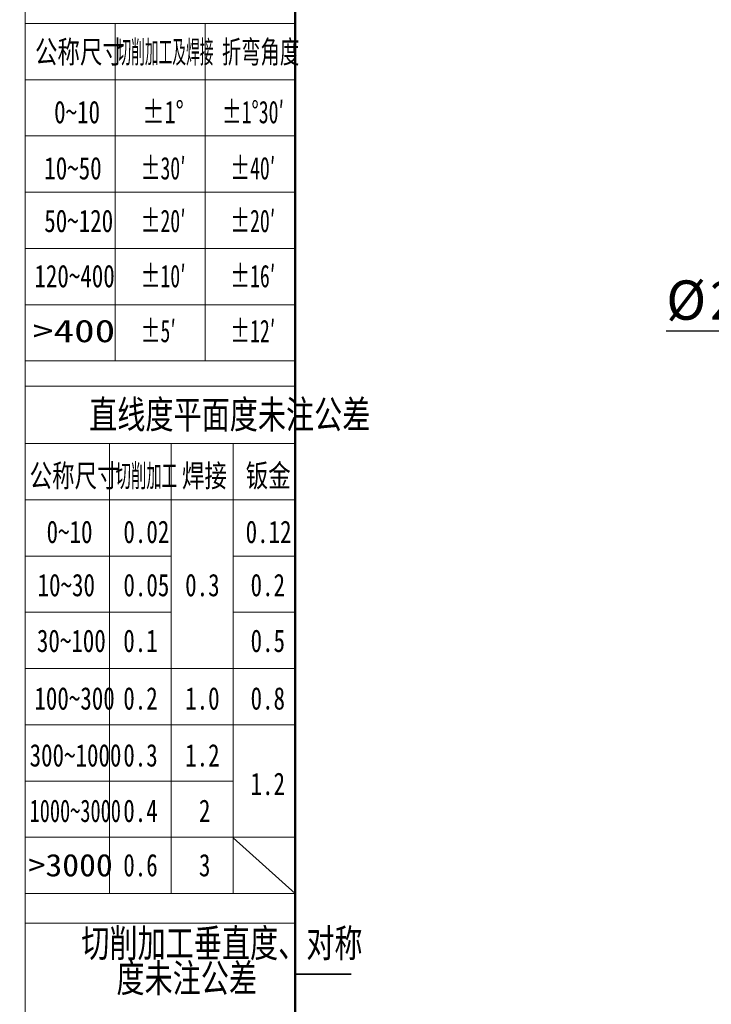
# Model space of a CAD drawing. Header units: millimetres. Extents: x -55 to 731, y 0 to 297.
# Tile 3 of 20: x 0 to 61, y 147 to 234. Entities that reach past the tile are written whole.
import ezdxf

# ---------------------------------------------------------------- set-up
doc = ezdxf.new("R2010")
doc.units = ezdxf.units.MM
doc.layers.add('标注层', color=150, linetype='Continuous')
doc.styles.add('SLDTEXTSTYLE0', font='仿宋_GB2312')
doc.styles.add('SLDTEXTSTYLE10', font='HYSWLONGFANGSONG.TTF', dxfattribs={"width": 0.610825, "bigfont": 'bigfont'})
doc.styles.add('SLDTEXTSTYLE11', font='HYSWLONGFANGSONG.TTF', dxfattribs={"width": 1.790313})
doc.styles.add('SLDTEXTSTYLE12', font='HYSWLONGFANGSONG.TTF', dxfattribs={"width": 0.681959, "bigfont": 'bigfont'})
doc.styles.add('SLDTEXTSTYLE13', font='HYSWLONGFANGSONG.TTF', dxfattribs={"width": 0.884144})
doc.styles.add('SLDTEXTSTYLE3', font='HYSWLONGFANGSONG.TTF', dxfattribs={"bigfont": 'bigfont'})
doc.styles.add('SLDTEXTSTYLE4', font='HYSWLONGFANGSONG.TTF')
doc.styles.add('SLDTEXTSTYLE6', font='HYSWLONGFANGSONG.TTF', dxfattribs={"width": 0.968558})
doc.styles.add('SLDTEXTSTYLE8', font='HYSWLONGFANGSONG.TTF', dxfattribs={"width": 1.466704})
doc.styles.add('SLDTEXTSTYLE9', font='HYSWLONGFANGSONG.TTF', dxfattribs={"width": 0.858748, "bigfont": 'bigfont'})
doc.dimstyles.new('SLDDIMSTYLE1', dxfattribs={"dimtxt": 3.5, "dimasz": 4, "dimexe": 0, "dimexo": 0.0625, "dimgap": 0.875, "dimtad": 0, "dimtih": 1, "dimtoh": 1, "dimlfac": 8, "dimrnd": 1e-09, "dimzin": 12, "dimdsep": 46, "dimtxsty": 'SLDTEXTSTYLE0', "dimsah": 1, "dimcen": 0, "dimadec": 0, "dimazin": 3, "dimtfac": 1, "dimtdec": 3, "dimtofl": 0, "dimtmove": 0, "dimatfit": 3, "dimfxl": 0, "dimfrac": 2, "dimtolj": 1, "dimtzin": 12, "dimarcsym": 0})

# ---------------------------------------------------------------- blocks, each defined once
blk = doc.blocks.new('SW_NOTE_18')
at = {"layer": '标注层', "color": 0, "char_height": 2.5, "attachment_point": 2, "style": 'SLDTEXTSTYLE3'}
for s, insert in [('\\M+190D8\\M+18DED\\M+189C1\\M+18D48\\M+19082\\M+192BC\\M+19378\\M+18141对\\M+18FCC', (17.188, 3.223)), ('\\M+19378\\M+196A2\\M+1928D\\M+18CF6\\M+18DB7', (14.059, 0.112))]:
    blk.add_mtext(s, dxfattribs=dict(at, insert=insert))
blk = doc.blocks.new('_D_2')
at = {"layer": '标注层'}
for p, q in [((67.982, 206.65), (57.001, 206.65)), ((76.16, 200.999), (67.982, 206.65))]:
    blk.add_line(p, q, dxfattribs=at)
blk.add_solid([(76.16, 200.999), (73.153, 203.684), (72.585, 202.862)], dxfattribs=at)
at = {"layer": '标注层', "char_height": 3.5, "attachment_point": 1, "style": 'SLDTEXTSTYLE0'}
for s, insert in [('%%c', (57.001, 211.162)), ('204', (60.871, 211.162))]:
    blk.add_mtext(s, dxfattribs=dict(at, insert=insert))

msp = doc.modelspace()

# ---------------------------------------------------------------- linework, layer by layer
at = {"color": 7, "linetype": 'Continuous', "lineweight": 18}
msp.add_line((-0.0005, 297.3966), (-0.0005, 0.3966), dxfattribs=at)
at = {"color": 1, "linetype": 'Continuous', "lineweight": 18}
for p, q in [((-0.0005, 290.9894), (-0.0005, 0.3966)), ((7.993, 233.9946), (-0.0005, 233.9946)), ((7.993, 233.9946), (7.993, 203.9946)), ((7.993, 233.9946), (15.993, 233.9946)), ((15.993, 233.9946), (15.993, 203.9946)), ((15.993, 233.9946), (23.9959, 233.9946)), ((-0.0005, 228.9946), (23.9959, 228.9946)), ((-0.0005, 223.9946), (23.9959, 223.9946)), ((-0.0005, 218.9946), (23.9959, 218.9946)), ((-0.0005, 213.9946), (23.9959, 213.9946)), ((-0.0005, 208.9946), (23.9959, 208.9946)), ((-0.0005, 203.9946), (23.9959, 203.9946)), ((-0.0005, 201.7402), (23.9959, 201.7402)), ((7.4959, 196.6533), (-0.0005, 196.6533)), ((7.4959, 196.6533), (7.4959, 156.6533)), ((12.9959, 196.6533), (7.4959, 196.6533)), ((12.9959, 196.6533), (12.9959, 156.6533)), ((18.4959, 196.6533), (12.9959, 196.6533)), ((18.4959, 196.6533), (18.4959, 156.6533)), ((18.4959, 196.6533), (23.9959, 196.6533)), ((-0.0005, 191.6533), (23.9959, 191.6533)), ((-0.0005, 186.6533), (12.9959, 186.6533)), ((18.4959, 186.6533), (23.9959, 186.6533)), ((-0.0005, 181.6533), (12.9959, 181.6533)), ((18.4959, 181.6533), (23.9937, 181.6533)), ((-0.0005, 176.6533), (23.9959, 176.6533)), ((-0.0005, 171.6533), (23.9959, 171.6533)), ((-0.0048, 166.6533), (18.4959, 166.6533)), ((-0.0005, 161.6533), (23.9959, 161.6533)), ((18.4959, 161.5923), (23.9959, 156.6533)), ((-0.0005, 156.6533), (23.9959, 156.6533)), ((-0.0005, 154.0076), (23.9959, 154.0076))]:
    msp.add_line(p, q, dxfattribs=at)
at = {"color": 7, "linetype": 'Continuous', "lineweight": 50}
msp.add_line((23.9959, 5.9894), (23.9959, 290.9894), dxfattribs=at)
at = {"color": 7, "linetype": 'Continuous', "lineweight": 35}
msp.add_line((28.9959, 149.4894), (23.9959, 149.4894), dxfattribs=at)

# ---------------------------------------------------------------- block references
at = {"layer": '标注层', "color": 1}
msp.add_blockref('SW_NOTE_18', (0.3082, 150.2699), dxfattribs=at)

# ---------------------------------------------------------------- texts
for s, insert, char_height, attachment_point, style in [('\\M+18CF6\\M+18FCC\\M+18EDA\\M+190A1', (0.8729, 232.4656), 2, 1, 'SLDTEXTSTYLE3'), ('\\M+190D8\\M+18DED\\M+189C1\\M+18D48\\M+18B79焊\\M+190DA', (8.2029, 232.4656), 2, 1, 'SLDTEXTSTYLE10'), ('\\M+190DC\\M+19C5E\\M+18A70\\M+19378', (17.4942, 232.4656), 2, 1, 'SLDTEXTSTYLE9'), ('0~10', (2.5803, 227.1224), 2, 1, 'SLDTEXTSTYLE4'), ('±1°', (10.4111, 227.1224), 2, 1, 'SLDTEXTSTYLE6'), ('\\M+1817D1\\M+1818B30\\M+1818C', (17.4942, 227.1224), 2, 1, 'SLDTEXTSTYLE9'), ('10~50', (1.7025, 222.1322), 2, 1, 'SLDTEXTSTYLE4'), ('\\M+1817D30\\M+1818C', (10.2792, 222.1322), 2, 1, 'SLDTEXTSTYLE9'), ('\\M+1817D40\\M+1818C', (18.2442, 222.1322), 2, 1, 'SLDTEXTSTYLE9'), ('50~120', (1.7025, 217.4491), 2, 1, 'SLDTEXTSTYLE4'), ('\\M+1817D20\\M+1818C', (10.2792, 217.4491), 2, 1, 'SLDTEXTSTYLE9'), ('\\M+1817D20\\M+1818C', (18.2442, 217.4491), 2, 1, 'SLDTEXTSTYLE9'), ('\\M+1817D10\\M+1818C', (10.2792, 212.5439), 2, 1, 'SLDTEXTSTYLE9'), ('\\M+1817D16\\M+1818C', (18.2456, 212.5439), 2, 1, 'SLDTEXTSTYLE9'), ('120~400', (0.8248, 212.5439), 2, 1, 'SLDTEXTSTYLE4'), ('>400', (0.7005, 207.6613), 2, 1, 'SLDTEXTSTYLE11'), ('\\M+1817D5\\M+1818C', (10.2792, 207.6613), 2, 1, 'SLDTEXTSTYLE9'), ('\\M+1817D12\\M+1818C', (18.2456, 207.6613), 2, 1, 'SLDTEXTSTYLE9'), ('\\M+192BC线\\M+19378\\M+195BD\\M+196CA\\M+19378\\M+196A2\\M+1928D\\M+18CF6\\M+18DB7', (18.1914, 200.4886), 2.5, 2, 'SLDTEXTSTYLE3'), ('\\M+18CF6\\M+18FCC\\M+18EDA\\M+190A1', (0.397, 194.7979), 2, 1, 'SLDTEXTSTYLE3'), ('\\M+190D8\\M+18DED\\M+189C1\\M+18D48', (8.05, 194.7979), 2, 1, 'SLDTEXTSTYLE12'), ('焊\\M+190DA', (13.9447, 194.7979), 2, 1, 'SLDTEXTSTYLE3'), ('钣\\M+18BE0', (19.6093, 194.7979), 2, 1, 'SLDTEXTSTYLE3'), ('0~10', (1.9089, 189.8071), 2, 1, 'SLDTEXTSTYLE4'), ('0.02', (8.7387, 189.8071), 2, 1, 'SLDTEXTSTYLE4'), ('0.12', (19.6052, 189.8071), 2, 1, 'SLDTEXTSTYLE4'), ('10~30', (1.1075, 185.0772), 2, 1, 'SLDTEXTSTYLE4'), ('0.05', (8.7387, 185.0772), 2, 1, 'SLDTEXTSTYLE4'), ('0.3', (14.229, 185.0772), 2, 1, 'SLDTEXTSTYLE4'), ('0.2', (20.0441, 185.0772), 2, 1, 'SLDTEXTSTYLE4'), ('30~100', (1.0482, 180.1231), 2, 1, 'SLDTEXTSTYLE4'), ('0.1', (8.7269, 180.1231), 2, 1, 'SLDTEXTSTYLE4'), ('0.5', (20.0441, 180.1231), 2, 1, 'SLDTEXTSTYLE4'), ('100~300', (0.8248, 175.0026), 2, 1, 'SLDTEXTSTYLE4'), ('0.2', (8.7269, 175.0026), 2, 1, 'SLDTEXTSTYLE4'), ('1.0', (14.229, 175.0026), 2, 1, 'SLDTEXTSTYLE4'), ('0.8', (20.0441, 175.0026), 2, 1, 'SLDTEXTSTYLE4'), ('300~1000', (0.3984, 169.9445), 2, 1, 'SLDTEXTSTYLE4'), ('0.3', (8.7269, 169.9445), 2, 1, 'SLDTEXTSTYLE4'), ('1.2', (14.229, 169.9445), 2, 1, 'SLDTEXTSTYLE4'), ('1.2', (20.0413, 167.4098), 2, 1, 'SLDTEXTSTYLE4'), ('1000~3000', (0.3984, 165.012), 2, 1, 'SLDTEXTSTYLE13'), ('0.4', (8.7269, 165.012), 2, 1, 'SLDTEXTSTYLE4'), ('2', (15.454, 165.012), 2, 1, 'SLDTEXTSTYLE4'), ('>3000', (0.3082, 160.1784), 2, 1, 'SLDTEXTSTYLE8'), ('0.6', (8.7269, 160.1784), 2, 1, 'SLDTEXTSTYLE4'), ('3', (15.454, 160.1784), 2, 1, 'SLDTEXTSTYLE4')]:
    msp.add_mtext(s, dxfattribs=dict(at, insert=insert, char_height=char_height, attachment_point=attachment_point, style=style))

# ---------------------------------------------------------------- dimensions: what is measured, and where the dimension line sits
at = {"layer": '标注层'}
dim = msp.add_diameter_dim_2p(p1=(97.1392, 186.5035), p2=(76.1601, 200.9992), dimstyle='SLDDIMSTYLE1', dxfattribs=at)
dim.commit()
dim.dimension.update_dxf_attribs({"geometry": '_D_2', "text_midpoint": (61.9915, 208.9739), "dimtype": 163})

doc.saveas('drawing.dxf')
